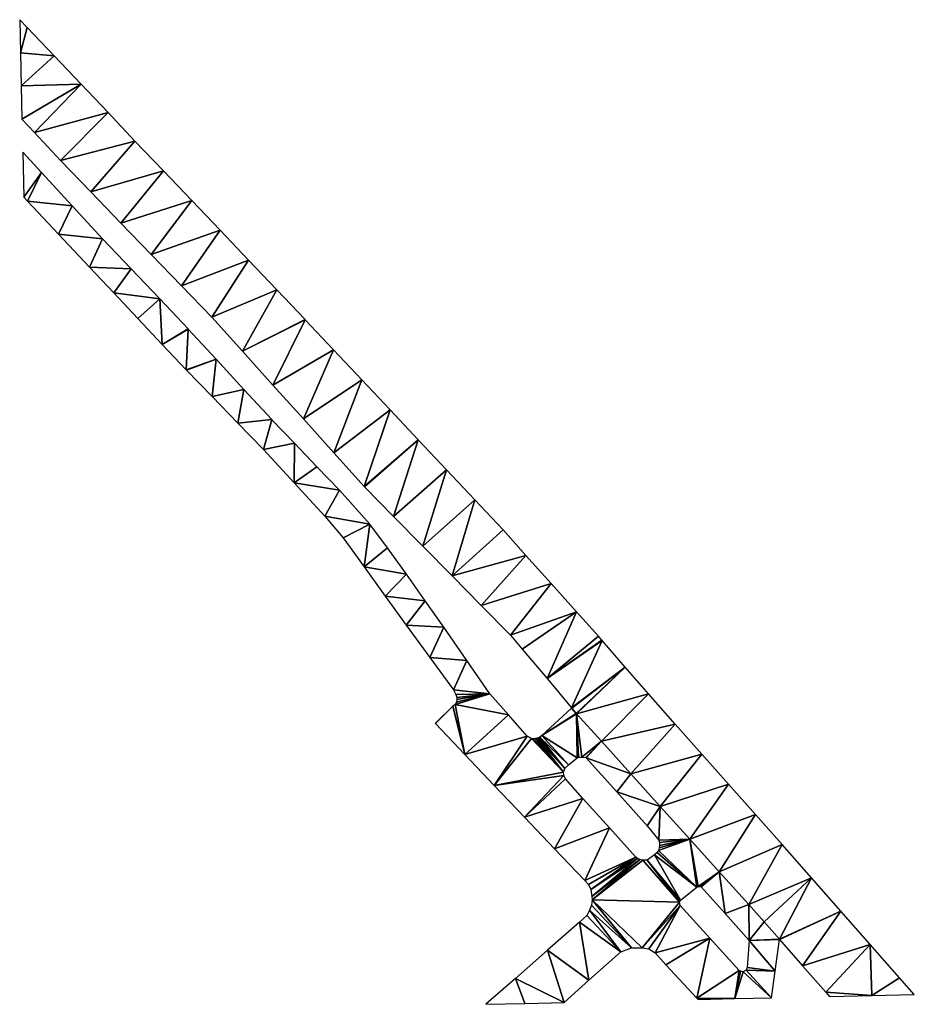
# Model space of a CAD drawing. Header units: inches. Extents: x 572957 to 573053, y 7035614 to 7035720.
import ezdxf

# ---------------------------------------------------------------- set-up
doc = ezdxf.new("R2010")
doc.units = ezdxf.units.IN
doc.header["$MEASUREMENT"] = 0
doc.layers.add('Veg', color=10, linetype='Continuous')

msp = doc.modelspace()

# ---------------------------------------------------------------- linework, layer by layer
at = {"layer": 'Veg', "color": 7}
for points in [[(572956.776, 7035716.417, 37.382), (572957.497, 7035719.143, 37.293), (572956.695, 7035719.987, 37.283)], [(572956.776, 7035716.417, 37.382), (572960.4, 7035716.09, 37.33), (572957.497, 7035719.143, 37.293)], [(572956.858, 7035712.847, 37.48), (572960.4, 7035716.09, 37.33), (572956.776, 7035716.417, 37.382)], [(572956.858, 7035712.847, 37.48), (572963.303, 7035713.033, 37.363), (572960.4, 7035716.09, 37.33)], [(572956.858, 7035712.847, 37.48), (572956.939, 7035709.277, 37.578), (572963.303, 7035713.033, 37.363)], [(572956.939, 7035709.277, 37.578), (572958.288, 7035707.823, 37.605), (572963.303, 7035713.033, 37.363)], [(572958.288, 7035707.823, 37.605), (572966.207, 7035709.977, 37.397), (572963.303, 7035713.033, 37.363)], [(572958.288, 7035707.823, 37.605), (572961.08, 7035704.811, 37.66), (572966.207, 7035709.977, 37.397)], [(572961.08, 7035704.811, 37.66), (572969.11, 7035706.92, 37.43), (572966.207, 7035709.977, 37.397)], [(572961.08, 7035704.811, 37.66), (572964.342, 7035701.435, 37.69), (572969.11, 7035706.92, 37.43)], [(572964.342, 7035701.435, 37.69), (572972.165, 7035703.713, 37.53), (572969.11, 7035706.92, 37.43)], [(572957.131, 7035700.878, 37.929), (572959.037, 7035703.52, 37.893), (572957.021, 7035705.703, 37.879)], [(572964.342, 7035701.435, 37.69), (572967.604, 7035698.059, 37.72), (572972.165, 7035703.713, 37.53)], [(572967.604, 7035698.059, 37.72), (572975.22, 7035700.507, 37.63), (572972.165, 7035703.713, 37.53)], [(572957.131, 7035700.878, 37.929), (572957.534, 7035700.448, 37.934), (572959.037, 7035703.52, 37.893)], [(572957.534, 7035700.448, 37.934), (572962.333, 7035699.95, 37.917), (572959.037, 7035703.52, 37.893)], [(572967.604, 7035698.059, 37.72), (572970.866, 7035694.682, 37.75), (572975.22, 7035700.507, 37.63)], [(572970.866, 7035694.682, 37.75), (572978.275, 7035697.3, 37.73), (572975.22, 7035700.507, 37.63)], [(572960.872, 7035696.884, 37.972), (572962.333, 7035699.95, 37.917), (572957.534, 7035700.448, 37.934)], [(572960.872, 7035696.884, 37.972), (572965.63, 7035696.38, 37.94), (572962.333, 7035699.95, 37.917)], [(572970.866, 7035694.682, 37.75), (572974.128, 7035691.306, 37.78), (572978.275, 7035697.3, 37.73)], [(572974.128, 7035691.306, 37.78), (572981.33, 7035694.093, 37.83), (572978.275, 7035697.3, 37.73)], [(572964.21, 7035693.32, 38.01), (572965.63, 7035696.38, 37.94), (572960.872, 7035696.884, 37.972)], [(572964.21, 7035693.32, 38.01), (572968.7, 7035693.147, 37.967), (572965.63, 7035696.38, 37.94)], [(572966.817, 7035690.553, 38.05), (572968.7, 7035693.147, 37.967), (572964.21, 7035693.32, 38.01)], [(572966.817, 7035690.553, 38.05), (572971.77, 7035689.913, 37.993), (572968.7, 7035693.147, 37.967)], [(572974.128, 7035691.306, 37.78), (572977.39, 7035687.93, 37.81), (572981.33, 7035694.093, 37.83)], [(572977.39, 7035687.93, 37.81), (572984.385, 7035690.887, 37.93), (572981.33, 7035694.093, 37.83)], [(572969.425, 7035687.785, 38.09), (572971.77, 7035689.913, 37.993), (572966.817, 7035690.553, 38.05)], [(572969.425, 7035687.785, 38.09), (572972.033, 7035685.018, 38.13), (572971.77, 7035689.913, 37.993)], [(572972.033, 7035685.018, 38.13), (572974.826, 7035686.695, 38.02), (572971.77, 7035689.913, 37.993)], [(572977.39, 7035687.93, 37.81), (572980.676, 7035684.28, 37.862), (572984.385, 7035690.887, 37.93)], [(572980.676, 7035684.28, 37.862), (572987.426, 7035687.694, 38.03), (572984.385, 7035690.887, 37.93)], [(572972.033, 7035685.018, 38.13), (572974.839, 7035686.66, 38.02), (572974.826, 7035686.695, 38.02)], [(572974.839, 7035686.66, 38.02), (572974.854, 7035686.665, 38.02), (572974.826, 7035686.695, 38.02)], [(572980.676, 7035684.28, 37.862), (572987.454, 7035687.665, 38.03), (572987.426, 7035687.694, 38.03)], [(572980.676, 7035684.28, 37.862), (572983.962, 7035680.63, 37.914), (572987.454, 7035687.665, 38.03)], [(572983.962, 7035680.63, 37.914), (572990.486, 7035684.444, 38.019), (572987.454, 7035687.665, 38.03)], [(572972.033, 7035685.018, 38.13), (572974.641, 7035682.27, 38.17), (572974.839, 7035686.66, 38.02)], [(572974.839, 7035686.66, 38.02), (572974.641, 7035682.27, 38.17), (572974.854, 7035686.665, 38.02)], [(572974.641, 7035682.27, 38.17), (572977.843, 7035683.423, 38.047), (572974.854, 7035686.665, 38.02)], [(572974.626, 7035682.265, 38.17), (572974.641, 7035682.27, 38.17), (572972.033, 7035685.018, 38.13)], [(572983.962, 7035680.63, 37.914), (572987.248, 7035676.98, 37.966), (572990.486, 7035684.444, 38.019)], [(572987.248, 7035676.98, 37.966), (572993.531, 7035681.209, 38.007), (572990.486, 7035684.444, 38.019)], [(572974.641, 7035682.27, 38.17), (572974.654, 7035682.236, 38.17), (572977.843, 7035683.423, 38.047)], [(572974.654, 7035682.236, 38.17), (572977.407, 7035679.397, 38.183), (572977.843, 7035683.423, 38.047)], [(572977.407, 7035679.397, 38.183), (572980.847, 7035680.167, 38.073), (572977.843, 7035683.423, 38.047)], [(572974.626, 7035682.265, 38.17), (572974.654, 7035682.236, 38.17), (572974.641, 7035682.27, 38.17)], [(572987.248, 7035676.98, 37.966), (572990.534, 7035673.33, 38.018), (572993.531, 7035681.209, 38.007)], [(572990.534, 7035673.33, 38.018), (572996.577, 7035677.973, 37.996), (572993.531, 7035681.209, 38.007)], [(572977.407, 7035679.397, 38.183), (572980.173, 7035676.543, 38.197), (572980.847, 7035680.167, 38.073)], [(572980.173, 7035676.543, 38.197), (572983.836, 7035676.925, 38.1), (572980.847, 7035680.167, 38.073)], [(572990.534, 7035673.33, 38.018), (572993.807, 7035669.695, 38.07), (572996.577, 7035677.973, 37.996)], [(572993.807, 7035669.695, 38.07), (572999.623, 7035674.737, 37.984), (572996.577, 7035677.973, 37.996)], [(572980.173, 7035676.543, 38.197), (572982.94, 7035673.69, 38.21), (572983.836, 7035676.925, 38.1)], [(572982.94, 7035673.69, 38.21), (572983.864, 7035676.896, 38.1), (572983.836, 7035676.925, 38.1)], [(572982.94, 7035673.69, 38.21), (572986.28, 7035674.373, 38.09), (572983.864, 7035676.896, 38.1)], [(572982.94, 7035673.69, 38.21), (572986.25, 7035670.1, 38.185), (572986.28, 7035674.373, 38.09)], [(572986.25, 7035670.1, 38.185), (572988.71, 7035671.837, 38.08), (572986.28, 7035674.373, 38.09)], [(572993.807, 7035669.695, 38.07), (572993.834, 7035669.666, 38.07), (572999.623, 7035674.737, 37.984)], [(572993.834, 7035669.666, 38.07), (572996.966, 7035666.482, 38.078), (572999.623, 7035674.737, 37.984)], [(572996.966, 7035666.482, 38.078), (573002.669, 7035671.501, 37.973), (572999.623, 7035674.737, 37.984)], [(572986.25, 7035670.1, 38.185), (572991.14, 7035669.3, 38.07), (572988.71, 7035671.837, 38.08)], [(572996.966, 7035666.482, 38.078), (573000.112, 7035663.284, 38.086), (573002.669, 7035671.501, 37.973)], [(573000.112, 7035663.284, 38.086), (573005.714, 7035668.266, 37.961), (573002.669, 7035671.501, 37.973)], [(572989.546, 7035666.525, 38.16), (572991.14, 7035669.3, 38.07), (572986.25, 7035670.1, 38.185)], [(572989.546, 7035666.525, 38.16), (572989.573, 7035666.495, 38.16), (572991.14, 7035669.3, 38.07)], [(572989.573, 7035666.495, 38.16), (572994.4, 7035665.65, 38.11), (572991.14, 7035669.3, 38.07)], [(573000.112, 7035663.284, 38.086), (573003.258, 7035660.086, 38.094), (573005.714, 7035668.266, 37.961)], [(573003.258, 7035660.086, 38.094), (573008.76, 7035665.03, 37.95), (573005.714, 7035668.266, 37.961)], [(572991.54, 7035664.19, 38.17), (572994.4, 7035665.65, 38.11), (572989.573, 7035666.495, 38.16)], [(572991.54, 7035664.19, 38.17), (572993.803, 7035661.047, 38.197), (572994.4, 7035665.65, 38.11)], [(572993.803, 7035661.047, 38.197), (572996.31, 7035663.101, 38.16), (572994.4, 7035665.65, 38.11)], [(573003.258, 7035660.086, 38.094), (573011.2, 7035662.29, 38), (573008.76, 7035665.03, 37.95)], [(572993.803, 7035661.047, 38.197), (572998.337, 7035660.247, 38.16), (572996.31, 7035663.101, 38.16)], [(573003.258, 7035660.086, 38.094), (573006.404, 7035656.888, 38.102), (573011.2, 7035662.29, 38)], [(573006.404, 7035656.888, 38.102), (573013.937, 7035659.243, 38.05), (573011.2, 7035662.29, 38)], [(572996.067, 7035657.903, 38.223), (572998.337, 7035660.247, 38.16), (572993.803, 7035661.047, 38.197)], [(572996.067, 7035657.903, 38.223), (573000.363, 7035657.394, 38.16), (572998.337, 7035660.247, 38.16)], [(573006.404, 7035656.888, 38.102), (573009.536, 7035653.704, 38.11), (573013.937, 7035659.243, 38.05)], [(573009.536, 7035653.704, 38.11), (573009.563, 7035653.675, 38.11), (573013.937, 7035659.243, 38.05)], [(573009.563, 7035653.675, 38.11), (573016.673, 7035656.197, 38.1), (573013.937, 7035659.243, 38.05)], [(572998.33, 7035654.76, 38.25), (573000.363, 7035657.394, 38.16), (572996.067, 7035657.903, 38.223)], [(572998.33, 7035654.76, 38.25), (573002.39, 7035654.54, 38.16), (573000.363, 7035657.394, 38.16)], [(573009.563, 7035653.675, 38.11), (573010.82, 7035652.18, 38.13), (573016.673, 7035656.197, 38.1)], [(573010.82, 7035652.18, 38.13), (573013.485, 7035649.01, 38.15), (573016.673, 7035656.197, 38.1)], [(573013.485, 7035649.01, 38.15), (573019.026, 7035653.578, 38.143), (573016.673, 7035656.197, 38.1)], [(573000.88, 7035651.28, 38.29), (573002.39, 7035654.54, 38.16), (572998.33, 7035654.76, 38.25)], [(573000.88, 7035651.28, 38.29), (573004.865, 7035650.955, 38.22), (573002.39, 7035654.54, 38.16)], [(573013.485, 7035649.01, 38.15), (573019.397, 7035653.165, 38.15), (573019.026, 7035653.578, 38.143)], [(573013.485, 7035649.01, 38.15), (573019.41, 7035653.15, 38.149), (573019.397, 7035653.165, 38.15)], [(573013.485, 7035649.01, 38.15), (573019.423, 7035653.135, 38.15), (573019.41, 7035653.15, 38.149)], [(573013.485, 7035649.01, 38.15), (573016.137, 7035645.855, 38.17), (573019.423, 7035653.135, 38.15)], [(573016.137, 7035645.855, 38.17), (573021.915, 7035650.26, 38.165), (573019.423, 7035653.135, 38.15)], [(573003.43, 7035647.8, 38.33), (573004.865, 7035650.955, 38.22), (573000.88, 7035651.28, 38.29)], [(573003.43, 7035647.8, 38.33), (573007.34, 7035647.37, 38.28), (573004.865, 7035650.955, 38.22)], [(573016.137, 7035645.855, 38.17), (573016.163, 7035645.825, 38.17), (573021.915, 7035650.26, 38.165)], [(573016.163, 7035645.825, 38.17), (573016.637, 7035645.255, 38.17), (573021.915, 7035650.26, 38.165)], [(573016.637, 7035645.255, 38.17), (573016.663, 7035645.225, 38.17), (573021.915, 7035650.26, 38.165)], [(573016.663, 7035645.225, 38.17), (573024.42, 7035647.37, 38.18), (573021.915, 7035650.26, 38.165)], [(573003.68, 7035647.3, 38.33), (573007.34, 7035647.37, 38.28), (573003.43, 7035647.8, 38.33)], [(573003.73, 7035646.49, 38.33), (573003.59, 7035646.22, 38.34), (573007.34, 7035647.37, 38.28)], [(573003.59, 7035646.22, 38.34), (573009.35, 7035645.095, 38.28), (573007.34, 7035647.37, 38.28)], [(573003.68, 7035647.3, 38.33), (573003.78, 7035646.97, 38.33), (573007.34, 7035647.37, 38.28)], [(573003.79, 7035646.771, 38.33), (573003.73, 7035646.49, 38.33), (573007.34, 7035647.37, 38.28)], [(573003.78, 7035646.97, 38.33), (573003.79, 7035646.771, 38.33), (573007.34, 7035647.37, 38.28)], [(573016.663, 7035645.225, 38.17), (573019.34, 7035642.271, 38.15), (573024.42, 7035647.37, 38.18)], [(573019.34, 7035642.271, 38.15), (573027.296, 7035644.122, 38.134), (573024.42, 7035647.37, 38.18)], [(573001.494, 7035644.185, 38.34), (573004.645, 7035640.855, 38.395), (573003.326, 7035646.056, 38.34)], [(573001.494, 7035644.214, 38.34), (573001.494, 7035644.185, 38.34), (573003.326, 7035646.056, 38.34)], [(573003.326, 7035646.056, 38.34), (573004.645, 7035640.855, 38.395), (573003.357, 7035646.08, 38.34)], [(573003.59, 7035646.22, 38.34), (573003.357, 7035646.08, 38.34), (573004.645, 7035640.855, 38.395)], [(573004.645, 7035640.855, 38.395), (573009.35, 7035645.095, 38.28), (573003.59, 7035646.22, 38.34)], [(573012.93, 7035642.87, 38.23), (573016.637, 7035645.255, 38.17), (573016.135, 7035645.826, 38.17)], [(573016.135, 7035645.826, 38.17), (573016.163, 7035645.825, 38.17), (573016.137, 7035645.855, 38.17)], [(573016.637, 7035645.255, 38.17), (573016.163, 7035645.825, 38.17), (573016.135, 7035645.826, 38.17)], [(573004.645, 7035640.855, 38.395), (573011.36, 7035642.82, 38.28), (573009.35, 7035645.095, 38.28)], [(573012.93, 7035642.87, 38.23), (573016.663, 7035645.225, 38.17), (573016.637, 7035645.255, 38.17)], [(573012.93, 7035642.87, 38.23), (573016.73, 7035640.49, 38.22), (573016.663, 7035645.225, 38.17)], [(573016.73, 7035640.49, 38.22), (573016.89, 7035640.55, 38.22), (573016.663, 7035645.225, 38.17)], [(573017.23, 7035640.55, 38.22), (573019.34, 7035642.271, 38.15), (573016.663, 7035645.225, 38.17)], [(573016.89, 7035640.55, 38.22), (573017.23, 7035640.55, 38.22), (573016.663, 7035645.225, 38.17)], [(573001.494, 7035644.185, 38.34), (573001.494, 7035644.214, 38.34), (573001.466, 7035644.215, 38.34)], [(573019.34, 7035642.271, 38.15), (573022.514, 7035638.753, 38.126), (573027.296, 7035644.122, 38.134)], [(573022.514, 7035638.753, 38.126), (573030.172, 7035640.874, 38.088), (573027.296, 7035644.122, 38.134)], [(573004.645, 7035640.855, 38.395), (573007.81, 7035637.51, 38.45), (573011.36, 7035642.82, 38.28)], [(573007.81, 7035637.51, 38.45), (573011.8, 7035642.561, 38.26), (573011.36, 7035642.82, 38.28)], [(573007.81, 7035637.51, 38.45), (573015.27, 7035638.95, 38.22), (573011.8, 7035642.561, 38.26)], [(573015.27, 7035638.95, 38.22), (573012.03, 7035642.54, 38.25), (573011.8, 7035642.561, 38.26)], [(573012.03, 7035642.54, 38.25), (573015.27, 7035638.95, 38.22), (573012.24, 7035642.561, 38.25)], [(573012.24, 7035642.561, 38.25), (573015.27, 7035638.95, 38.22), (573012.39, 7035642.59, 38.24)], [(573012.39, 7035642.59, 38.24), (573015.42, 7035639.32, 38.22), (573012.58, 7035642.64, 38.24)], [(573015.27, 7035638.95, 38.22), (573015.42, 7035639.32, 38.22), (573012.39, 7035642.59, 38.24)], [(573012.58, 7035642.64, 38.24), (573015.42, 7035639.32, 38.22), (573012.72, 7035642.7, 38.24)], [(573012.72, 7035642.7, 38.24), (573015.79, 7035639.72, 38.22), (573012.93, 7035642.87, 38.23)], [(573015.42, 7035639.32, 38.22), (573015.79, 7035639.72, 38.22), (573012.72, 7035642.7, 38.24)], [(573015.79, 7035639.72, 38.22), (573016.73, 7035640.49, 38.22), (573012.93, 7035642.87, 38.23)], [(573017.23, 7035640.55, 38.22), (573017.68, 7035640.512, 38.2), (573019.34, 7035642.271, 38.15)], [(573017.68, 7035640.512, 38.2), (573017.713, 7035640.495, 38.2), (573019.34, 7035642.271, 38.15)], [(573017.713, 7035640.495, 38.2), (573022.514, 7035638.753, 38.126), (573019.34, 7035642.271, 38.15)], [(573020.99, 7035636.825, 38.16), (573022.514, 7035638.753, 38.126), (573017.713, 7035640.495, 38.2)], [(573022.514, 7035638.753, 38.126), (573025.688, 7035635.235, 38.102), (573030.172, 7035640.874, 38.088)], [(573025.688, 7035635.235, 38.102), (573033.048, 7035637.626, 38.042), (573030.172, 7035640.874, 38.088)], [(573007.81, 7035637.51, 38.45), (573015.29, 7035638.58, 38.22), (573015.27, 7035638.95, 38.22)], [(573007.81, 7035637.51, 38.45), (573011.06, 7035634.1, 38.413), (573015.29, 7035638.58, 38.22)], [(573011.06, 7035634.1, 38.413), (573015.48, 7035638.23, 38.22), (573015.29, 7035638.58, 38.22)], [(573011.06, 7035634.1, 38.413), (573017.35, 7035636.11, 38.24), (573015.48, 7035638.23, 38.22)], [(573020.99, 7035636.825, 38.16), (573025.688, 7035635.235, 38.102), (573022.514, 7035638.753, 38.126)], [(573025.688, 7035635.235, 38.102), (573028.862, 7035631.716, 38.078), (573033.048, 7035637.626, 38.042)], [(573028.862, 7035631.716, 38.078), (573035.924, 7035634.378, 37.996), (573033.048, 7035637.626, 38.042)], [(573011.06, 7035634.1, 38.413), (573014.31, 7035630.69, 38.377), (573017.35, 7035636.11, 38.24)], [(573014.31, 7035630.69, 38.377), (573020.2, 7035632.95, 38.18), (573017.35, 7035636.11, 38.24)], [(573024.28, 7035633.14, 38.12), (573025.688, 7035635.235, 38.102), (573020.99, 7035636.825, 38.16)], [(573024.28, 7035633.14, 38.12), (573025.54, 7035631.61, 38.11), (573025.688, 7035635.235, 38.102)], [(573025.54, 7035631.61, 38.11), (573028.862, 7035631.716, 38.078), (573025.688, 7035635.235, 38.102)], [(573028.862, 7035631.716, 38.078), (573032.036, 7035628.198, 38.054), (573035.924, 7035634.378, 37.996)], [(573032.036, 7035628.198, 38.054), (573038.8, 7035631.13, 37.95), (573035.924, 7035634.378, 37.996)], [(573014.31, 7035630.69, 38.377), (573017.56, 7035627.28, 38.34), (573020.2, 7035632.95, 38.18)], [(573017.56, 7035627.28, 38.34), (573023.05, 7035629.79, 38.12), (573020.2, 7035632.95, 38.18)], [(573025.48, 7035630.5, 38.12), (573029.61, 7035626.55, 38.12), (573028.862, 7035631.716, 38.078)], [(573025.58, 7035630.79, 38.12), (573025.48, 7035630.5, 38.12), (573028.862, 7035631.716, 38.078)], [(573025.54, 7035631.61, 38.11), (573025.59, 7035631.36, 38.12), (573028.862, 7035631.716, 38.078)], [(573025.61, 7035631.03, 38.12), (573025.58, 7035630.79, 38.12), (573028.862, 7035631.716, 38.078)], [(573025.59, 7035631.36, 38.12), (573025.61, 7035631.03, 38.12), (573028.862, 7035631.716, 38.078)], [(573029.77, 7035626.61, 38.12), (573032.036, 7035628.198, 38.054), (573028.862, 7035631.716, 38.078)], [(573029.61, 7035626.55, 38.12), (573029.77, 7035626.61, 38.12), (573028.862, 7035631.716, 38.078)], [(573025.35, 7035630.29, 38.12), (573029.61, 7035626.55, 38.12), (573025.48, 7035630.5, 38.12)], [(573032.036, 7035628.198, 38.054), (573035.21, 7035624.68, 38.03), (573038.8, 7035631.13, 37.95)], [(573035.21, 7035624.68, 38.03), (573041.966, 7035627.541, 37.961), (573038.8, 7035631.13, 37.95)], [(573017.56, 7035627.28, 38.34), (573017.96, 7035626.82, 38.33), (573023.05, 7035629.79, 38.12)], [(573017.96, 7035626.82, 38.33), (573018.19, 7035626.29, 38.31), (573023.05, 7035629.79, 38.12)], [(573018.19, 7035626.29, 38.31), (573023.23, 7035629.64, 38.12), (573023.05, 7035629.79, 38.12)], [(573018.19, 7035626.29, 38.31), (573018.31, 7035625.54, 38.31), (573023.23, 7035629.64, 38.12)], [(573018.31, 7035625.54, 38.31), (573023.47, 7035629.521, 38.12), (573023.23, 7035629.64, 38.12)], [(573018.31, 7035625.54, 38.31), (573018.34, 7035625.2, 38.3), (573023.47, 7035629.521, 38.12)], [(573018.34, 7035625.2, 38.3), (573023.79, 7035629.44, 38.12), (573023.47, 7035629.521, 38.12)], [(573018.34, 7035625.2, 38.3), (573027.75, 7035624.94, 38.12), (573023.79, 7035629.44, 38.12)], [(573023.79, 7035629.44, 38.12), (573027.75, 7035624.94, 38.12), (573024.26, 7035629.46, 38.12)], [(573024.26, 7035629.46, 38.12), (573027.86, 7035625.14, 38.12), (573025.06, 7035630.021, 38.12)], [(573027.75, 7035624.94, 38.12), (573027.78, 7035625.04, 38.12), (573024.26, 7035629.46, 38.12)], [(573027.78, 7035625.04, 38.12), (573027.86, 7035625.14, 38.12), (573024.26, 7035629.46, 38.12)], [(573025.06, 7035630.021, 38.12), (573029.61, 7035626.55, 38.12), (573025.35, 7035630.29, 38.12)], [(573027.86, 7035625.14, 38.12), (573029.61, 7035626.55, 38.12), (573025.06, 7035630.021, 38.12)], [(573029.77, 7035626.61, 38.12), (573030.07, 7035626.61, 38.12), (573032.036, 7035628.198, 38.054)], [(573030.07, 7035626.61, 38.12), (573030.103, 7035626.595, 38.12), (573032.036, 7035628.198, 38.054)], [(573030.103, 7035626.595, 38.12), (573032.67, 7035623.705, 38.1), (573032.036, 7035628.198, 38.054)], [(573032.67, 7035623.705, 38.1), (573035.21, 7035624.68, 38.03), (573032.036, 7035628.198, 38.054)], [(573035.21, 7035624.68, 38.03), (573036.865, 7035622.8, 38.03), (573041.966, 7035627.541, 37.961)], [(573036.865, 7035622.8, 38.03), (573038.507, 7035620.935, 38.03), (573041.966, 7035627.541, 37.961)], [(573038.507, 7035620.935, 38.03), (573045.131, 7035623.953, 37.973), (573041.966, 7035627.541, 37.961)], [(573018.29, 7035624.61, 38.29), (573022.58, 7035620, 38.18), (573018.34, 7035625.2, 38.3)], [(573023.72, 7035620.03, 38.18), (573027.75, 7035624.94, 38.12), (573018.34, 7035625.2, 38.3)], [(573022.58, 7035620, 38.18), (573023.72, 7035620.03, 38.18), (573018.34, 7035625.2, 38.3)], [(573018.08, 7035624.07, 38.27), (573022.58, 7035620, 38.18), (573018.29, 7035624.61, 38.29)], [(573023.72, 7035620.03, 38.18), (573027.83, 7035624.561, 38.12), (573027.75, 7035624.94, 38.12)], [(573023.72, 7035620.03, 38.18), (573024.45, 7035619.92, 38.18), (573027.83, 7035624.561, 38.12)], [(573024.45, 7035619.92, 38.18), (573025.12, 7035619.47, 38.18), (573027.83, 7035624.561, 38.12)], [(573025.12, 7035619.47, 38.18), (573031.005, 7035621.066, 38.1), (573027.83, 7035624.561, 38.12)], [(573032.67, 7035623.705, 38.1), (573035.25, 7035620.8, 38.08), (573035.21, 7035624.68, 38.03)], [(573035.25, 7035620.8, 38.08), (573036.865, 7035622.8, 38.03), (573035.21, 7035624.68, 38.03)], [(573016.97, 7035622.771, 38.26), (573021.42, 7035619.58, 38.18), (573017.79, 7035623.48, 38.27)], [(573017.79, 7035623.48, 38.27), (573021.42, 7035619.58, 38.18), (573018.08, 7035624.07, 38.27)], [(573021.42, 7035619.58, 38.18), (573022.58, 7035620, 38.18), (573018.08, 7035624.07, 38.27)], [(573038.507, 7035620.935, 38.03), (573038.533, 7035620.905, 38.03), (573045.131, 7035623.953, 37.973)], [(573038.533, 7035620.905, 38.03), (573041.017, 7035618.077, 38.03), (573045.131, 7035623.953, 37.973)], [(573041.017, 7035618.077, 38.03), (573048.297, 7035620.364, 37.984), (573045.131, 7035623.953, 37.973)], [(573013.525, 7035619.748, 38.282), (573018.004, 7035616.517, 38.18), (573016.97, 7035622.771, 38.26)], [(573018.004, 7035616.517, 38.18), (573021.42, 7035619.58, 38.18), (573016.97, 7035622.771, 38.26)], [(573035.25, 7035620.8, 38.08), (573038.507, 7035620.935, 38.03), (573036.865, 7035622.8, 38.03)], [(573025.12, 7035619.47, 38.18), (573026.3, 7035618.19, 38.26), (573031.005, 7035621.066, 38.1)], [(573026.3, 7035618.19, 38.26), (573029.617, 7035614.595, 38.272), (573031.005, 7035621.066, 38.1)], [(573029.617, 7035614.595, 38.272), (573034.18, 7035617.57, 38.08), (573031.005, 7035621.066, 38.1)], [(573035.25, 7035620.8, 38.08), (573038.517, 7035620.9, 38.03), (573038.507, 7035620.935, 38.03)], [(573038.517, 7035620.9, 38.03), (573038.533, 7035620.905, 38.03), (573038.507, 7035620.935, 38.03)], [(573035.06, 7035617.88, 38.08), (573038.05, 7035617.5, 38.025), (573035.25, 7035620.8, 38.08)], [(573035.25, 7035620.8, 38.08), (573038.05, 7035617.5, 38.025), (573038.517, 7035620.9, 38.03)], [(573041.017, 7035618.077, 38.03), (573043.513, 7035615.233, 38.03), (573048.297, 7035620.364, 37.984)], [(573043.513, 7035615.233, 38.03), (573048.479, 7035614.88, 38.016), (573048.297, 7035620.364, 37.984)], [(573048.479, 7035614.88, 38.016), (573051.463, 7035616.776, 37.996), (573048.297, 7035620.364, 37.984)], [(573010.08, 7035616.725, 38.305), (573015.334, 7035614.122, 38.18), (573013.525, 7035619.748, 38.282)], [(573015.334, 7035614.122, 38.18), (573018.004, 7035616.517, 38.18), (573013.525, 7035619.748, 38.282)], [(573034.93, 7035617.61, 38.08), (573038.05, 7035617.5, 38.025), (573035.06, 7035617.88, 38.08)], [(573006.893, 7035613.93, 38.326), (573011.114, 7035614.026, 38.253), (573010.08, 7035616.725, 38.305)], [(573011.114, 7035614.026, 38.253), (573015.334, 7035614.122, 38.18), (573010.08, 7035616.725, 38.305)], [(573029.617, 7035614.595, 38.272), (573033.703, 7035614.542, 38.147), (573034.18, 7035617.57, 38.08)], [(573033.703, 7035614.542, 38.147), (573034.32, 7035617.5, 38.08), (573034.18, 7035617.57, 38.08)], [(573033.703, 7035614.542, 38.147), (573034.6, 7035617.42, 38.08), (573034.32, 7035617.5, 38.08)], [(573033.703, 7035614.542, 38.147), (573037.656, 7035614.633, 38.021), (573034.6, 7035617.42, 38.08)], [(573034.6, 7035617.42, 38.08), (573037.656, 7035614.633, 38.021), (573034.93, 7035617.61, 38.08)], [(573037.656, 7035614.633, 38.021), (573038.05, 7035617.5, 38.025), (573034.93, 7035617.61, 38.08)], [(573048.479, 7035614.88, 38.016), (573053.043, 7035614.984, 38.001), (573051.463, 7035616.776, 37.996)], [(573029.75, 7035614.452, 38.273), (573033.703, 7035614.542, 38.147), (573029.617, 7035614.595, 38.272)], [(573043.915, 7035614.776, 38.03), (573048.479, 7035614.88, 38.016), (573043.513, 7035615.233, 38.03)]]:
    msp.add_3dface(points, dxfattribs=at)

doc.saveas('drawing.dxf')
